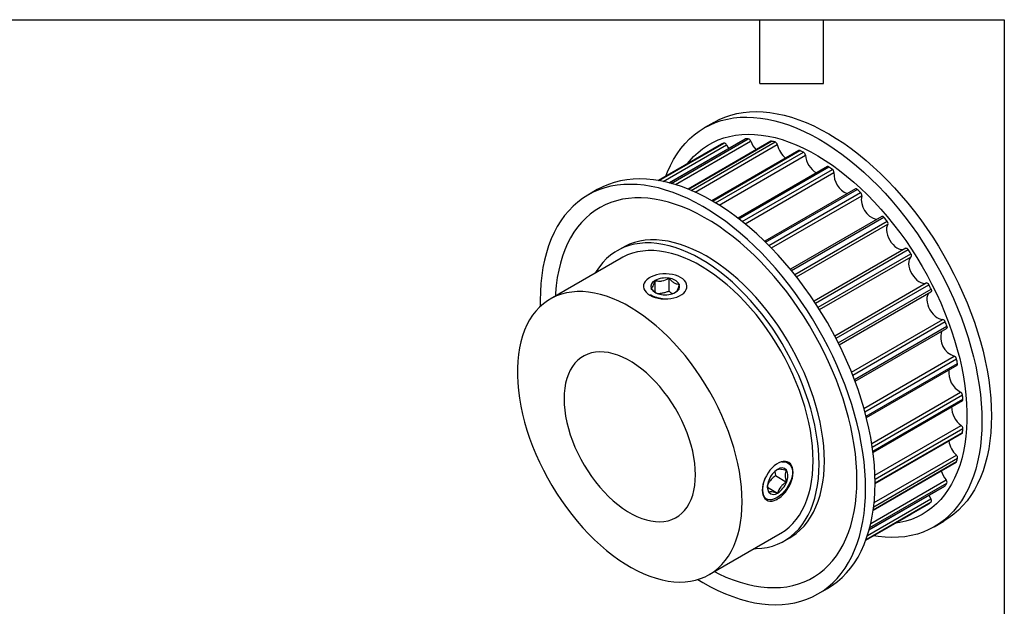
# Model space of a CAD drawing. Header units: millimetres. Extents: x 6 to 273, y 6 to 210.
# Tile 3 of 3: x 155 to 273, y 139 to 210. Entities that reach past the tile are written whole.
import ezdxf

# ---------------------------------------------------------------- set-up
doc = ezdxf.new("R2010")
doc.units = ezdxf.units.MM
doc.layers.add('TEXT', color=140, linetype='Continuous', lineweight=25)

msp = doc.modelspace()

# ---------------------------------------------------------------- linework, layer by layer
for p, q in [((238.319, 197.284), (237.188, 196.631)), ((239.211, 194.686), (231.694, 190.347)), ((231.696, 190.347), (239.225, 194.693)), ((231.787, 190.331), (239.557, 194.816)), ((232.281, 190.235), (239.855, 194.607)), ((242.022, 195.291), (232.98, 190.071)), ((232.997, 190.066), (242.07, 195.304)), ((233.238, 190.002), (242.45, 195.32)), ((233.737, 189.856), (242.735, 195.051)), ((245.156, 195.033), (235.255, 189.317)), ((235.294, 189.301), (245.242, 195.043)), ((235.628, 189.162), (245.654, 194.95)), ((236.089, 188.959), (245.916, 194.632)), ((239.211, 194.686), (239.225, 194.693)), ((248.491, 193.922), (238.102, 187.924)), ((238.168, 187.887), (248.618, 193.919)), ((238.55, 187.661), (249.046, 193.721)), ((238.959, 187.411), (249.276, 193.366)), ((251.9, 192.002), (241.226, 185.84)), ((241.318, 185.77), (252.069, 191.976)), ((241.718, 185.458), (252.497, 191.68)), ((242.07, 185.175), (252.684, 191.302)), ((224.409, 189.254), (223.277, 188.601)), ((255.252, 189.347), (244.412, 183.089)), ((244.528, 182.976), (255.461, 189.288)), ((244.923, 182.585), (255.873, 188.906)), ((245.215, 182.287), (256.011, 188.52)), ((258.418, 186.057), (247.491, 179.749)), ((247.626, 179.585), (258.665, 185.958)), ((247.996, 179.127), (259.045, 185.505)), ((248.229, 178.832), (259.129, 185.125)), ((227.406, 182.324), (226.77, 181.957)), ((261.275, 182.26), (250.32, 175.936)), ((250.468, 175.713), (261.558, 182.115)), ((250.798, 175.204), (261.89, 181.608)), ((250.972, 174.93), (261.917, 181.249)), ((227.27, 181.091), (218.784, 176.192)), ((230.687, 178.762), (230.54, 178.677)), ((231.302, 177.013), (231.302, 178.408)), ((232.975, 177.143), (232.975, 178.667)), ((252.784, 171.791), (263.729, 178.109)), ((252.935, 171.503), (264.028, 177.906)), ((253.211, 170.963), (264.301, 177.365)), ((253.33, 170.723), (264.285, 177.048)), ((254.792, 167.464), (265.692, 173.756)), ((254.931, 167.115), (265.98, 173.494)), ((255.143, 166.565), (266.183, 172.938)), ((255.217, 166.366), (266.144, 172.674)), ((256.277, 163.127), (267.074, 169.359)), ((256.389, 162.724), (267.339, 169.046)), ((256.53, 162.186), (267.464, 168.498)), ((256.57, 162.03), (267.41, 168.288)), ((257.206, 158.958), (267.82, 165.086)), ((257.275, 158.512), (268.054, 164.735)), ((257.345, 158.01), (268.096, 164.216)), ((257.36, 157.895), (268.035, 164.057)), ((257.587, 155.146), (267.904, 161.102)), ((257.599, 154.666), (268.096, 160.726)), ((257.603, 154.223), (268.054, 160.256)), ((257.603, 154.147), (267.993, 160.145)), ((257.385, 150.984), (267.287, 156.701)), ((257.391, 151.027), (267.339, 156.77)), ((257.438, 151.385), (267.464, 157.173)), ((257.493, 151.886), (267.32, 157.559)), ((245.629, 155.582), (245.702, 155.098)), ((245.702, 155.098), (247.022, 154.336)), ((256.97, 148.895), (266.183, 154.213)), ((257.094, 149.399), (266.093, 154.595)), ((244.752, 153.714), (245.961, 153.016)), ((256.901, 148.637), (265.944, 153.857)), ((256.905, 148.653), (265.98, 153.892)), ((245.814, 152.223), (245.962, 152.308)), ((256.529, 147.473), (264.301, 151.959)), ((256.693, 147.949), (264.268, 152.322)), ((256.497, 147.385), (264.028, 151.733)), ((256.497, 147.384), (264.015, 151.724)), ((264.028, 151.733), (264.015, 151.724)), ((256.496, 147.383), (261.904, 150.505)), ((261.911, 150.509), (261.904, 150.505)), ((264.685, 148.998), (265.817, 149.651)), ((237.783, 143.282), (246.268, 148.181)), ((246.768, 147.315), (247.405, 147.682)), ((250.775, 140.968), (251.907, 141.621))]:
    msp.add_line(p, q)
at = {"flags": 128}
for points in [[(232.598, 190.868), (232.804, 191.394), (233.148, 192.154), (233.53, 192.872), (233.948, 193.548), (234.404, 194.18), (234.894, 194.766), (235.419, 195.305), (235.976, 195.796), (236.566, 196.238), (237.186, 196.63), (237.836, 196.971), (238.514, 197.261), (239.218, 197.499), (239.947, 197.684), (240.7, 197.816), (241.474, 197.894), (242.269, 197.919), (243.082, 197.89), (243.912, 197.808), (244.757, 197.673), (245.615, 197.484), (246.484, 197.243), (247.363, 196.95), (248.25, 196.605), (249.142, 196.209), (250.038, 195.764), (250.936, 195.269), (251.834, 194.727), (252.731, 194.138), (253.623, 193.503), (254.51, 192.824), (255.388, 192.103), (256.258, 191.34), (257.116, 190.538), (257.961, 189.698), (258.791, 188.822), (259.604, 187.912), (260.399, 186.969), (261.173, 185.996), (261.926, 184.996), (262.655, 183.969), (263.359, 182.918), (264.037, 181.846), (264.686, 180.755), (265.307, 179.646), (265.896, 178.523), (266.454, 177.388), (266.979, 176.243), (267.469, 175.091), (267.924, 173.934), (268.343, 172.775), (268.725, 171.615), (269.069, 170.459), (269.374, 169.307), (269.64, 168.162), (269.865, 167.028), (270.051, 165.906), (270.195, 164.799), (270.299, 163.709), (270.361, 162.638), (270.382, 161.589), (270.361, 160.564), (270.299, 159.565), (270.195, 158.594), (270.051, 157.654), (269.865, 156.746), (269.64, 155.872), (269.374, 155.035), (269.069, 154.235), (268.725, 153.475), (268.343, 152.757), (267.924, 152.081), (267.469, 151.449), (266.979, 150.863), (266.454, 150.324), (265.896, 149.833), (265.307, 149.391), (264.686, 148.999), (264.037, 148.657), (263.359, 148.368), (262.655, 148.13), (261.926, 147.945), (261.173, 147.813), (260.399, 147.735), (259.604, 147.71), (258.791, 147.739), (257.961, 147.821), (257.4, 147.905)], [(238.319, 197.284), (238.968, 197.625), (239.645, 197.914), (240.349, 198.152), (241.078, 198.337), (241.831, 198.469), (242.606, 198.547), (243.4, 198.572), (244.213, 198.543), (245.043, 198.461), (245.888, 198.326), (246.746, 198.137), (247.616, 197.896), (248.495, 197.603), (249.381, 197.258), (250.274, 196.862), (251.17, 196.417), (252.068, 195.922), (252.966, 195.38), (253.862, 194.791), (254.754, 194.156), (255.641, 193.477), (256.52, 192.756), (257.389, 191.993), (258.247, 191.191), (259.092, 190.351), (259.922, 189.475), (260.735, 188.565), (261.53, 187.622), (262.305, 186.65), (263.057, 185.649), (263.786, 184.622), (264.49, 183.571), (265.168, 182.499), (265.818, 181.408), (266.438, 180.3), (267.028, 179.177), (267.586, 178.041), (268.11, 176.897), (268.601, 175.744), (269.056, 174.587), (269.475, 173.428), (269.856, 172.268), (270.2, 171.112), (270.505, 169.96), (270.771, 168.816), (270.997, 167.681), (271.182, 166.559), (271.327, 165.452), (271.43, 164.362), (271.492, 163.291), (271.513, 162.242), (271.492, 161.217), (271.43, 160.218), (271.327, 159.247), (271.182, 158.307), (270.997, 157.399), (270.771, 156.525), (270.505, 155.688), (270.2, 154.888), (269.856, 154.129), (269.475, 153.41), (269.056, 152.734), (268.601, 152.102), (268.11, 151.516), (267.586, 150.977), (267.028, 150.486), (266.438, 150.044), (265.818, 149.652), (265.817, 149.651)], [(235.198, 192.369), (235.431, 192.661), (235.919, 193.204), (236.441, 193.699), (236.995, 194.146), (237.58, 194.543), (238.195, 194.89), (238.839, 195.186), (239.509, 195.429), (240.205, 195.62), (240.925, 195.758), (241.667, 195.843), (242.429, 195.874), (243.21, 195.852), (244.008, 195.776), (244.821, 195.647), (245.647, 195.465), (246.485, 195.231), (247.332, 194.944), (248.186, 194.606), (249.046, 194.217), (249.909, 193.778), (250.774, 193.291), (251.638, 192.756), (252.5, 192.175), (253.357, 191.549), (254.208, 190.879), (255.05, 190.167), (255.882, 189.415), (256.702, 188.624), (257.508, 187.796), (258.297, 186.934), (259.069, 186.038), (259.822, 185.111), (260.553, 184.156), (261.261, 183.174), (261.944, 182.167), (262.601, 181.139), (263.231, 180.091), (263.831, 179.026), (264.401, 177.945), (264.939, 176.853), (265.444, 175.751), (265.915, 174.641), (266.35, 173.527), (266.749, 172.411), (267.111, 171.295), (267.435, 170.182), (267.72, 169.075), (267.965, 167.976), (268.17, 166.887), (268.335, 165.812), (268.459, 164.752), (268.542, 163.71), (268.584, 162.689), (268.584, 161.69), (268.542, 160.717), (268.459, 159.771), (268.335, 158.854), (268.17, 157.969), (267.965, 157.117), (267.72, 156.302), (267.435, 155.523), (267.111, 154.784), (266.749, 154.086), (266.35, 153.43), (265.915, 152.819), (265.444, 152.253), (264.939, 151.734), (264.401, 151.263), (263.831, 150.84), (263.231, 150.468), (262.601, 150.147), (261.944, 149.878), (261.261, 149.66), (260.553, 149.496), (260.001, 149.406)], [(239.855, 194.607), (240.021, 194.314), (240.108, 194.185)], [(242.022, 195.291), (242.036, 195.297), (242.07, 195.304)], [(256.472, 153.559), (256.451, 154.608), (256.389, 155.679), (256.285, 156.769), (256.141, 157.876), (255.955, 158.998), (255.729, 160.132), (255.464, 161.277), (255.159, 162.428), (254.815, 163.585), (254.433, 164.745), (254.014, 165.904), (253.559, 167.061), (253.069, 168.213), (252.544, 169.358), (251.986, 170.493), (251.397, 171.616), (250.776, 172.725), (250.127, 173.816), (249.449, 174.888), (248.745, 175.939), (248.016, 176.966), (247.263, 177.966), (246.489, 178.939), (245.694, 179.881), (244.881, 180.792), (244.051, 181.668), (243.206, 182.508), (242.348, 183.31), (241.478, 184.073), (240.599, 184.794), (239.713, 185.473), (238.821, 186.108), (237.924, 186.697), (237.026, 187.239), (236.128, 187.734), (235.232, 188.179), (234.34, 188.575), (233.453, 188.92), (232.574, 189.213), (231.705, 189.454), (230.847, 189.643), (230.002, 189.778), (229.172, 189.86), (228.359, 189.889), (227.564, 189.864), (226.79, 189.785), (226.037, 189.654), (225.308, 189.469), (224.604, 189.231), (223.926, 188.941), (223.276, 188.6), (222.656, 188.208), (222.066, 187.766), (221.509, 187.275), (220.984, 186.736), (220.494, 186.15), (220.038, 185.518), (219.62, 184.842), (219.238, 184.123), (218.894, 183.364), (218.589, 182.564), (218.323, 181.727), (218.097, 180.853), (217.912, 179.945), (217.767, 179.005), (217.664, 178.034), (217.602, 177.035), (217.581, 176.01), (217.59, 175.303)], [(257.603, 154.212), (257.582, 155.261), (257.52, 156.332), (257.417, 157.422), (257.272, 158.529), (257.087, 159.651), (256.861, 160.785), (256.595, 161.93), (256.29, 163.082), (255.946, 164.238), (255.565, 165.398), (255.146, 166.557), (254.691, 167.714), (254.2, 168.866), (253.676, 170.011), (253.118, 171.146), (252.528, 172.269), (251.908, 173.378), (251.258, 174.469), (250.58, 175.541), (249.876, 176.592), (249.147, 177.619), (248.394, 178.62), (247.62, 179.592), (246.825, 180.535), (246.012, 181.445), (245.182, 182.321), (244.337, 183.161), (243.479, 183.963), (242.61, 184.726), (241.731, 185.447), (240.844, 186.126), (239.952, 186.761), (239.056, 187.35), (238.158, 187.892), (237.26, 188.387), (236.364, 188.832), (235.471, 189.228), (234.585, 189.573), (233.706, 189.866), (232.836, 190.107), (231.978, 190.296), (231.133, 190.431), (230.303, 190.513), (229.49, 190.542), (228.696, 190.517), (227.921, 190.439), (227.168, 190.307), (226.439, 190.122), (225.735, 189.884), (225.057, 189.595), (224.409, 189.254)], [(255.437, 154.594), (255.416, 155.604), (255.354, 156.636), (255.25, 157.687), (255.106, 158.755), (254.921, 159.838), (254.695, 160.932), (254.43, 162.035), (254.125, 163.146), (253.783, 164.26), (253.402, 165.377), (252.985, 166.492), (252.531, 167.604), (252.044, 168.71), (251.522, 169.808), (250.968, 170.895), (250.383, 171.968), (249.767, 173.025), (249.124, 174.063), (248.453, 175.081), (247.757, 176.075), (247.038, 177.044), (246.296, 177.986), (245.533, 178.897), (244.752, 179.777), (243.955, 180.622), (243.142, 181.432), (242.315, 182.204), (241.478, 182.936), (240.631, 183.627), (239.777, 184.275), (238.917, 184.879), (238.054, 185.437), (237.189, 185.948), (236.325, 186.411), (235.463, 186.825), (234.606, 187.188), (233.755, 187.501), (232.913, 187.762), (232.081, 187.97), (231.261, 188.126), (230.455, 188.228), (229.665, 188.277), (228.894, 188.273), (228.141, 188.215), (227.41, 188.103), (226.702, 187.939), (226.019, 187.721), (225.362, 187.452), (224.732, 187.131), (224.132, 186.758), (223.562, 186.336), (223.024, 185.865), (222.519, 185.346), (222.048, 184.78), (221.613, 184.168), (221.214, 183.513), (220.852, 182.815), (220.528, 182.076), (220.243, 181.297), (219.998, 180.482), (219.792, 179.63), (219.628, 178.745), (219.504, 177.828), (219.421, 176.882), (219.402, 176.549)], [(259.129, 185.125), (259.035, 184.927), (258.983, 184.689), (258.974, 184.419), (259.009, 184.128), (259.087, 183.823), (259.205, 183.516), (259.359, 183.218), (259.544, 182.939), (259.753, 182.687), (259.979, 182.472), (260.215, 182.301), (260.453, 182.18), (260.684, 182.113), (260.9, 182.103), (261.059, 182.135)], [(250.911, 156.472), (250.89, 157.368), (250.828, 158.285), (250.725, 159.221), (250.58, 160.173), (250.396, 161.138), (250.171, 162.113), (249.907, 163.096), (249.604, 164.083), (249.264, 165.072), (248.887, 166.06), (248.474, 167.043), (248.027, 168.019), (247.548, 168.986), (247.036, 169.939), (246.494, 170.877), (245.924, 171.797), (245.327, 172.696), (244.705, 173.571), (244.06, 174.42), (243.393, 175.24), (242.707, 176.029), (242.003, 176.785), (241.285, 177.505), (240.552, 178.187), (239.809, 178.83), (239.057, 179.431), (238.298, 179.988), (237.535, 180.501), (236.769, 180.967), (236.003, 181.385), (235.24, 181.754), (234.481, 182.072), (233.729, 182.34), (232.985, 182.555), (232.253, 182.719), (231.534, 182.829), (230.831, 182.885), (230.145, 182.888), (229.478, 182.838), (228.833, 182.734), (228.21, 182.577), (227.613, 182.368), (227.043, 182.106), (226.502, 181.794), (225.99, 181.43), (225.51, 181.018), (225.064, 180.558), (224.651, 180.051), (224.274, 179.498), (224.147, 179.288)], [(251.547, 156.839), (251.527, 157.735), (251.465, 158.653), (251.361, 159.589), (251.217, 160.541), (251.032, 161.506), (250.807, 162.481), (250.543, 163.464), (250.24, 164.451), (249.9, 165.44), (249.523, 166.427), (249.111, 167.41), (248.664, 168.387), (248.184, 169.353), (247.672, 170.307), (247.131, 171.245), (246.561, 172.165), (245.964, 173.063), (245.342, 173.938), (244.696, 174.787), (244.03, 175.607), (243.343, 176.397), (242.64, 177.152), (241.921, 177.872), (241.189, 178.555), (240.445, 179.197), (239.693, 179.798), (238.934, 180.356), (238.171, 180.868), (237.405, 181.334), (236.64, 181.752), (235.876, 182.121), (235.117, 182.44), (234.365, 182.707), (233.622, 182.923), (232.89, 183.086), (232.171, 183.196), (231.467, 183.253), (230.781, 183.256), (230.114, 183.205), (229.469, 183.102), (228.847, 182.945), (228.25, 182.735), (227.68, 182.474), (227.406, 182.324)], [(250.204, 156.88), (250.183, 157.754), (250.121, 158.65), (250.017, 159.563), (249.873, 160.493), (249.688, 161.436), (249.463, 162.388), (249.199, 163.347), (248.897, 164.31), (248.556, 165.275), (248.18, 166.237), (247.768, 167.194), (247.323, 168.144), (246.844, 169.082), (246.335, 170.007), (245.796, 170.916), (245.229, 171.804), (244.636, 172.671), (244.018, 173.513), (243.378, 174.327), (242.718, 175.112), (242.039, 175.864), (241.344, 176.581), (240.635, 177.262), (239.914, 177.903), (239.184, 178.503), (238.445, 179.061), (237.702, 179.574), (236.956, 180.041), (236.209, 180.46), (235.464, 180.83), (234.723, 181.15), (233.988, 181.419), (233.262, 181.637), (232.546, 181.801), (231.844, 181.913), (231.157, 181.971), (230.487, 181.976), (229.837, 181.927), (229.208, 181.825), (228.603, 181.669), (228.022, 181.461), (227.469, 181.201), (227.27, 181.091)], [(261.275, 182.26), (261.289, 182.267), (261.324, 182.274), (261.362, 182.271), (261.402, 182.257), (261.444, 182.234), (261.485, 182.202), (261.523, 182.162), (261.558, 182.115)], [(261.917, 181.249), (261.782, 181.1), (261.685, 180.905), (261.631, 180.669), (261.619, 180.401), (261.652, 180.11), (261.727, 179.806), (261.843, 179.5), (261.995, 179.201), (262.178, 178.92), (262.386, 178.666), (262.611, 178.449), (262.847, 178.275), (263.085, 178.151), (263.316, 178.081), (263.533, 178.066), (263.729, 178.109)], [(230.688, 176.639), (230.982, 176.493), (231.311, 176.374), (231.668, 176.284), (232.043, 176.226), (232.429, 176.201), (232.817, 176.209), (233.199, 176.251), (233.566, 176.325), (233.91, 176.43), (234.222, 176.563), (234.497, 176.722), (234.728, 176.902), (234.909, 177.101), (235.038, 177.312), (235.11, 177.533), (235.124, 177.757), (235.081, 177.98), (234.98, 178.197), (234.825, 178.402), (234.618, 178.592), (234.365, 178.762), (234.07, 178.908), (233.741, 179.028), (233.385, 179.118), (233.01, 179.176), (232.623, 179.201), (232.235, 179.192), (231.853, 179.151), (231.487, 179.077), (231.143, 178.972), (230.83, 178.838), (230.556, 178.68), (230.325, 178.499), (230.143, 178.301), (230.015, 178.089), (229.943, 177.869), (229.928, 177.645), (229.972, 177.422), (230.072, 177.205), (230.228, 176.999), (230.434, 176.81), (230.688, 176.639)], [(241.719, 151.981), (241.698, 152.856), (241.636, 153.751), (241.532, 154.665), (241.388, 155.595), (241.203, 156.537), (240.978, 157.489), (240.714, 158.449), (240.411, 159.412), (240.071, 160.376), (239.695, 161.339), (239.283, 162.296), (238.837, 163.245), (238.359, 164.184), (237.849, 165.109), (237.31, 166.017), (236.743, 166.906), (236.15, 167.773), (235.533, 168.614), (234.893, 169.429), (234.233, 170.213), (233.554, 170.965), (232.859, 171.683), (232.15, 172.363), (231.429, 173.005), (230.698, 173.605), (229.96, 174.163), (229.217, 174.675), (228.47, 175.142), (227.724, 175.561), (226.978, 175.932), (226.237, 176.252), (225.503, 176.521), (224.776, 176.738), (224.061, 176.903), (223.359, 177.015), (222.672, 177.073), (222.002, 177.078), (221.352, 177.029), (220.723, 176.926), (220.117, 176.771), (219.537, 176.563), (218.984, 176.303), (218.459, 175.991), (217.965, 175.63), (217.503, 175.219), (217.074, 174.76), (216.68, 174.255), (216.321, 173.705), (216, 173.112), (215.717, 172.478), (215.472, 171.804), (215.267, 171.093), (215.102, 170.347), (214.978, 169.568), (214.895, 168.759), (214.854, 167.921), (214.854, 167.059), (214.895, 166.174), (214.978, 165.269), (215.102, 164.347), (215.267, 163.41), (215.472, 162.462), (215.717, 161.506), (216, 160.545), (216.321, 159.58), (216.68, 158.617), (217.074, 157.657), (217.503, 156.703), (217.965, 155.758), (218.459, 154.826), (218.984, 153.909), (219.537, 153.011), (220.117, 152.132), (220.723, 151.278), (221.352, 150.449), (222.002, 149.65), (222.672, 148.881), (223.359, 148.146), (224.061, 147.447), (224.776, 146.786), (225.503, 146.165), (226.237, 145.585), (226.978, 145.05), (227.724, 144.56), (228.47, 144.117), (229.217, 143.722), (229.96, 143.376), (230.698, 143.082), (231.429, 142.838), (232.15, 142.647), (232.859, 142.509), (233.554, 142.424), (234.233, 142.393), (234.893, 142.415), (235.533, 142.49), (236.15, 142.619), (236.743, 142.801), (237.31, 143.035), (237.849, 143.321), (238.359, 143.658), (238.837, 144.044), (239.283, 144.479), (239.695, 144.961), (240.071, 145.489), (240.411, 146.06), (240.714, 146.674), (240.978, 147.329), (241.203, 148.021), (241.388, 148.75), (241.532, 149.513), (241.636, 150.308), (241.698, 151.131), (241.719, 151.981)], [(264.069, 176.923), (263.961, 176.801), (263.862, 176.609), (263.804, 176.375), (263.79, 176.109), (263.82, 175.819), (263.893, 175.516), (264.007, 175.209), (264.156, 174.909), (264.338, 174.627), (264.544, 174.371), (264.769, 174.151), (265.004, 173.975), (265.242, 173.848), (265.474, 173.774), (265.692, 173.756)], [(264.301, 177.365), (264.323, 177.312), (264.339, 177.258), (264.346, 177.207), (264.346, 177.159), (264.337, 177.117), (264.321, 177.082), (264.298, 177.056), (264.285, 177.048)], [(266.183, 172.938), (266.198, 172.885), (266.206, 172.833), (266.205, 172.786), (266.197, 172.744), (266.18, 172.709), (266.157, 172.683), (266.144, 172.674)], [(236.141, 155.201), (236.12, 155.876), (236.058, 156.571), (235.953, 157.283), (235.808, 158.008), (235.623, 158.742), (235.398, 159.481), (235.136, 160.222), (234.837, 160.961), (234.503, 161.693), (234.136, 162.414), (233.737, 163.121), (233.31, 163.81), (232.856, 164.478), (232.377, 165.12), (231.877, 165.733), (231.357, 166.314), (230.821, 166.86), (230.271, 167.369), (229.711, 167.836), (229.143, 168.261), (228.571, 168.639), (227.997, 168.971), (227.424, 169.253), (226.856, 169.484), (226.296, 169.663), (225.747, 169.79), (225.21, 169.862), (224.691, 169.881), (224.19, 169.846), (223.712, 169.756), (223.257, 169.614), (222.83, 169.418), (222.431, 169.171), (222.064, 168.873), (221.73, 168.527), (221.431, 168.134), (221.169, 167.696), (220.944, 167.216), (220.759, 166.695), (220.614, 166.138), (220.51, 165.546), (220.447, 164.924), (220.426, 164.273), (220.447, 163.599), (220.51, 162.904), (220.614, 162.192), (220.759, 161.467), (220.944, 160.733), (221.169, 159.993), (221.431, 159.252), (221.73, 158.514), (222.064, 157.782), (222.431, 157.061), (222.83, 156.353), (223.257, 155.664), (223.712, 154.997), (224.19, 154.355), (224.691, 153.742), (225.21, 153.16), (225.747, 152.614), (226.296, 152.106), (226.856, 151.638), (227.424, 151.214), (227.997, 150.835), (228.571, 150.504), (229.143, 150.222), (229.711, 149.99), (230.271, 149.811), (230.821, 149.685), (231.357, 149.612), (231.877, 149.593), (232.377, 149.629), (232.856, 149.718), (233.31, 149.861), (233.737, 150.057), (234.136, 150.304), (234.503, 150.601), (234.837, 150.948), (235.136, 151.341), (235.398, 151.779), (235.623, 152.259), (235.808, 152.779), (235.953, 153.337), (236.058, 153.928), (236.12, 154.551), (236.141, 155.201)], [(244.123, 153.369), (244.143, 153.065), (244.205, 152.791), (244.305, 152.553), (244.442, 152.358), (244.614, 152.209), (244.815, 152.109), (245.042, 152.061), (245.29, 152.067), (245.552, 152.125), (245.824, 152.234), (246.099, 152.393), (246.37, 152.597), (246.633, 152.842), (246.881, 153.123), (247.108, 153.433), (247.309, 153.765), (247.48, 154.112), (247.618, 154.466), (247.718, 154.819), (247.779, 155.164), (247.8, 155.492), (247.779, 155.797), (247.718, 156.071), (247.618, 156.308), (247.48, 156.503), (247.309, 156.653), (247.108, 156.752), (246.881, 156.8), (246.633, 156.795), (246.37, 156.737), (246.099, 156.627), (245.824, 156.468), (245.552, 156.264), (245.29, 156.019), (245.042, 155.739), (244.815, 155.429), (244.614, 155.097), (244.442, 154.75), (244.305, 154.396), (244.205, 154.042), (244.143, 153.698), (244.123, 153.369)], [(246.472, 156.75), (246.629, 156.767), (246.902, 156.732), (247.147, 156.633), (247.36, 156.471), (247.529, 156.253), (247.65, 155.985), (247.716, 155.677), (247.726, 155.339), (247.68, 154.98), (247.58, 154.61), (247.43, 154.238), (247.234, 153.872), (247, 153.523), (246.735, 153.198), (246.448, 152.907), (246.15, 152.659), (245.849, 152.46), (245.558, 152.315), (245.28, 152.228), (245.025, 152.202), (244.796, 152.237), (244.599, 152.335), (244.437, 152.492), (244.315, 152.709), (244.234, 152.977), (244.194, 153.41), (244.194, 153.41)], [(246.268, 148.181), (246.335, 148.22), (246.844, 148.556), (247.323, 148.943), (247.768, 149.378), (248.18, 149.859), (248.556, 150.387), (248.897, 150.959), (249.199, 151.573), (249.463, 152.227), (249.688, 152.92), (249.873, 153.649), (250.017, 154.412), (250.121, 155.206), (250.183, 156.03), (250.204, 156.88)], [(247.405, 147.682), (247.672, 147.845), (248.184, 148.208), (248.664, 148.621), (249.111, 149.081), (249.523, 149.588), (249.9, 150.141), (250.24, 150.736), (250.543, 151.374), (250.807, 152.052), (251.032, 152.768), (251.217, 153.519), (251.361, 154.305), (251.465, 155.121), (251.527, 155.967), (251.547, 156.839)], [(243.145, 146.378), (243.393, 146.383), (244.06, 146.434), (244.705, 146.537), (245.327, 146.694), (245.924, 146.904), (246.494, 147.165), (247.036, 147.478), (247.548, 147.841), (248.027, 148.253), (248.474, 148.714), (248.887, 149.221), (249.264, 149.773), (249.604, 150.369), (249.907, 151.007), (250.171, 151.685), (250.396, 152.4), (250.58, 153.152), (250.725, 153.937), (250.828, 154.754), (250.89, 155.6), (250.911, 156.472)], [(238.4, 143.639), (238.917, 143.382), (239.777, 142.993), (240.631, 142.655), (241.478, 142.368), (242.315, 142.134), (243.142, 141.952), (243.955, 141.823), (244.752, 141.747), (245.533, 141.725), (246.296, 141.756), (247.038, 141.841), (247.757, 141.979), (248.453, 142.17), (249.124, 142.413), (249.767, 142.709), (250.383, 143.055), (250.968, 143.453), (251.522, 143.9), (252.044, 144.395), (252.531, 144.938), (252.985, 145.526), (253.402, 146.16), (253.783, 146.837), (254.125, 147.556), (254.43, 148.315), (254.695, 149.112), (254.921, 149.946), (255.106, 150.815), (255.25, 151.716), (255.354, 152.647), (255.416, 153.608), (255.437, 154.594)], [(251.907, 141.621), (251.908, 141.622), (252.528, 142.014), (253.118, 142.456), (253.676, 142.947), (254.2, 143.486), (254.691, 144.072), (255.146, 144.704), (255.565, 145.38), (255.946, 146.098), (256.29, 146.858), (256.595, 147.658), (256.861, 148.495), (257.087, 149.369), (257.272, 150.277), (257.417, 151.217), (257.52, 152.188), (257.582, 153.187), (257.603, 154.212)], [(236.416, 142.693), (237.026, 142.33), (237.924, 141.835), (238.821, 141.39), (239.713, 140.994), (240.599, 140.649), (241.478, 140.356), (242.348, 140.115), (243.206, 139.926), (244.051, 139.791), (244.881, 139.709), (245.694, 139.68), (246.489, 139.705), (247.263, 139.783), (248.016, 139.915), (248.745, 140.1), (249.449, 140.338), (250.127, 140.627), (250.776, 140.969), (251.397, 141.361), (251.986, 141.803), (252.544, 142.294), (253.069, 142.833), (253.559, 143.419), (254.014, 144.051), (254.433, 144.727), (254.815, 145.445), (255.159, 146.205), (255.464, 147.005), (255.729, 147.842), (255.955, 148.716), (256.141, 149.624), (256.285, 150.564), (256.389, 151.535), (256.451, 152.534), (256.472, 153.559)], [(265.98, 153.892), (265.956, 153.866), (265.944, 153.857)], [(264.029, 152.752), (264.098, 152.612), (264.268, 152.322)]]:
    msp.add_lwpolyline(points, dxfattribs=at)
for centre, radius, start, end in [((242.356, 186.748), 8.54, 109.13472, 111.51473), ((239.567, 194.514), 0.302, 17.88357, 91.91308), ((242.678, 184.84), 10.482, 91.24949, 93.32556), ((242.377, 194.956), 0.371, 14.81752, 78.70071), ((245.624, 196.094), 3.071, 199.84838, 222.88833), ((245.213, 194.929), 0.118, 75.47666, 118.70725), ((242.26, 180.951), 14.404, 76.3711, 78.05072), ((245.497, 194.553), 0.427, 10.71254, 68.44724), ((248.786, 195.287), 2.944, 192.85453, 230.5741), ((248.552, 193.801), 0.135, 60.83272, 116.58684), ((240.371, 175.568), 20.119, 64.45765, 65.80186), ((248.82, 193.323), 0.458, 5.45757, 60.37725), ((252.036, 193.621), 2.772, 185.27533, 238.77418), ((251.964, 191.854), 0.161, 49.20582, 113.04046), ((236.943, 169.63), 26.984, 54.80204, 55.90731), ((252.228, 191.311), 0.456, 358.87319, 53.94178), ((255.261, 191.169), 2.58, 177.02771, 247.59446), ((255.316, 189.173), 0.185, 38.48216, 110.17244), ((232.616, 164.246), 33.897, 46.6769, 47.62625), ((255.595, 188.588), 0.422, 350.60878, 48.8106), ((258.35, 188.033), 2.389, 168.24408, 256.91953), ((258.475, 185.842), 0.223, 31.45093, 105.06248), ((228.543, 160.356), 39.532, 39.50615, 40.36298), ((258.787, 185.249), 0.364, 340.09116, 44.81753), ((226.016, 158.446), 42.702, 32.84781, 33.66171), ((261.671, 181.411), 0.295, 326.52618, 41.84753), ((231.571, 177.696), 0.761, 110.74208, 199.461), ((232.523, 176.046), 2.659, 80.2289, 117.35717), ((232.88, 177.088), 1.581, 33.43888, 86.5665), ((233.481, 177.706), 0.761, 290.74208, 19.461), ((263.747, 177.815), 0.295, 18.14919, 93.48117), ((226.031, 158.419), 42.703, 26.33833, 27.15222), ((232.173, 178.313), 1.581, 213.43888, 266.5665), ((232.529, 179.355), 2.659, 260.2289, 297.35717), ((265.629, 173.398), 0.364, 15.17996, 79.91331), ((228.946, 159.651), 39.536, 19.63736, 20.49415), ((267.833, 171.633), 2.397, 163.27485, 251.55035), ((266.925, 168.964), 0.422, 11.18779, 69.39352), ((234.35, 161.233), 33.902, 12.37473, 13.32399), ((267.292, 168.43), 0.185, 309.8263, 21.51898), ((269.023, 167.4), 2.607, 172.82514, 242.54147), ((267.6, 164.687), 0.456, 6.0576, 61.12752), ((267.943, 164.184), 0.156, 305.88527, 11.86958), ((241.175, 162.289), 26.99, 4.09474, 5.19985), ((269.516, 163.371), 2.783, 181.3324, 234.60684), ((267.638, 160.729), 0.458, 359.62332, 54.54192), ((267.918, 160.258), 0.135, 303.4108, 359.17212), ((248.032, 162.289), 20.125, 354.20182, 355.54579), ((269.322, 159.717), 2.944, 189.41431, 227.14577), ((267.226, 156.801), 0.118, 301.28924, 344.53059), ((267.042, 157.236), 0.427, 351.55488, 49.28594), ((253.64, 161.233), 14.408, 341.95522, 343.63453), ((247.395, 153.606), 2.658, 122.63797, 159.77289), ((246.443, 155.255), 0.762, 40.5328, 129.24817), ((245.608, 155.043), 1.581, 333.43643, 26.56357), ((268.44, 156.575), 3.071, 197.10023, 220.1517), ((246.315, 153.818), 1.581, 153.43643, 206.56357), ((244.528, 155.255), 2.658, 302.63797, 339.77289), ((257.218, 159.651), 10.485, 326.68303, 328.75878), ((265.832, 154.332), 0.371, 341.3035, 45.18005), ((245.479, 153.606), 0.762, 220.5328, 309.24817), ((258.711, 158.417), 8.541, 308.49579, 310.87566), ((264.044, 152.119), 0.302, 328.09395, 42.11322)]:
    msp.add_arc(centre, radius, start, end)
for points, knots in [([(230.853, 177.442), (230.888, 177.462), (230.924, 177.492), (230.998, 177.585), (231.037, 177.65), (231.155, 177.902), (231.231, 178.145), (231.302, 178.408)], [0, 0, 0, 0, 0.25, 0.25, 0.5, 0.5, 1, 1, 1, 1]), ([(231.302, 178.408), (231.432, 178.373), (231.566, 178.347), (231.843, 178.322), (231.989, 178.325), (232.427, 178.392), (232.712, 178.515), (232.975, 178.667)], [0, 0, 0, 0, 0.25, 0.25, 0.5, 0.5, 1, 1, 1, 1]), ([(232.975, 178.667), (233.069, 178.557), (233.169, 178.451), (233.374, 178.266), (233.479, 178.186), (233.695, 178.061), (233.8, 178.02), (234.005, 177.969), (234.105, 177.96), (234.199, 177.96)], [0, 0, 0, 0, 0.25, 0.25, 0.5, 0.5, 0.75, 0.75, 1, 1, 1, 1]), ([(234.199, 177.96), (234.164, 177.829), (234.128, 177.705), (234.054, 177.478), (234.015, 177.374), (233.898, 177.12), (233.821, 177.034), (233.751, 176.994)], [0, 0, 0, 0, 0.25, 0.25, 0.5, 0.5, 1, 1, 1, 1]), ([(232.209, 176.223), (232.178, 176.225), (232.007, 176.241), (231.704, 176.308), (231.318, 176.421), (230.998, 176.548), (230.831, 176.644), (230.764, 176.683)], [0, 0, 0, 0, 0.0564379, 0.3133074, 0.5702784, 0.8272402, 1, 1, 1, 1]), ([(231.465, 176.9), (231.462, 176.902), (231.388, 176.937), (231.239, 177.053), (231.038, 177.235), (230.912, 177.376), (230.853, 177.442)], [0, 0, 0, 0, 0.0157276, 0.3498034, 0.6954173, 1, 1, 1, 1]), ([(231.559, 176.875), (231.619, 176.872), (231.828, 176.861), (232.175, 176.902), (232.591, 176.999), (232.846, 177.095), (232.975, 177.143)], [0, 0, 0, 0, 0.1290199, 0.4491366, 0.7220433, 1, 1, 1, 1]), ([(232.975, 177.143), (233.019, 177.103), (233.145, 176.989), (233.276, 176.893), (233.361, 176.83)], [0, 0, 0, 0, 0.3484672, 1, 1, 1, 1]), ([(245.961, 155.845), (245.996, 155.865), (246.04, 155.881), (246.158, 155.899), (246.233, 155.901), (246.51, 155.876), (246.759, 155.821), (247.022, 155.75)], [0, 0, 0, 0, 0.25, 0.25, 0.5, 0.5, 1, 1, 1, 1]), ([(247.022, 155.75), (246.975, 155.668), (246.933, 155.577), (246.875, 155.374), (246.858, 155.262), (246.858, 155.013), (246.875, 154.882), (246.933, 154.612), (246.975, 154.473), (247.022, 154.336)], [0, 0, 0, 0, 0.25, 0.25, 0.5, 0.5, 0.75, 0.75, 1, 1, 1, 1]), ([(244.194, 153.41), (244.198, 153.528), (244.206, 153.762), (244.274, 154.145), (244.374, 154.525), (244.471, 154.772), (244.518, 154.889)], [0, 0, 0, 0, 0.2561538, 0.5123137, 0.7683999, 1, 1, 1, 1]), ([(245.702, 155.098), (245.583, 154.999), (245.341, 154.799), (245.047, 154.467), (244.861, 154.202), (244.787, 154.056), (244.77, 154.022)], [0, 0, 0, 0, 0.3174408, 0.6417626, 0.918254, 1, 1, 1, 1]), ([(247.022, 154.336), (246.891, 154.26), (246.766, 154.178), (246.532, 153.994), (246.422, 153.888), (246.144, 153.543), (246.032, 153.279), (245.961, 153.016)], [0, 0, 0, 0, 0.25, 0.25, 0.5, 0.5, 1, 1, 1, 1]), ([(244.901, 153.111), (244.868, 153.211), (244.807, 153.399), (244.748, 153.672), (244.741, 153.833), (244.738, 153.913)], [0, 0, 0, 0, 0.3621753, 0.6843655, 1, 1, 1, 1]), ([(245.961, 153.016), (245.831, 153.051), (245.705, 153.082), (245.471, 153.132), (245.362, 153.15), (245.083, 153.175), (244.971, 153.152), (244.901, 153.111)], [0, 0, 0, 0, 0.25, 0.25, 0.5, 0.5, 1, 1, 1, 1])]:
    msp.add_open_spline(points, degree=3, knots=knots)
at = {"layer": 'TEXT'}
for p, q in [((6.35, 209.55), (273.05, 209.55)), ((243.84, 201.93), (243.84, 209.55)), ((251.46, 201.93), (251.46, 209.55)), ((273.05, 209.55), (273.05, 6.35)), ((243.84, 201.93), (251.46, 201.93))]:
    msp.add_line(p, q, dxfattribs=at)

doc.saveas('drawing.dxf')
